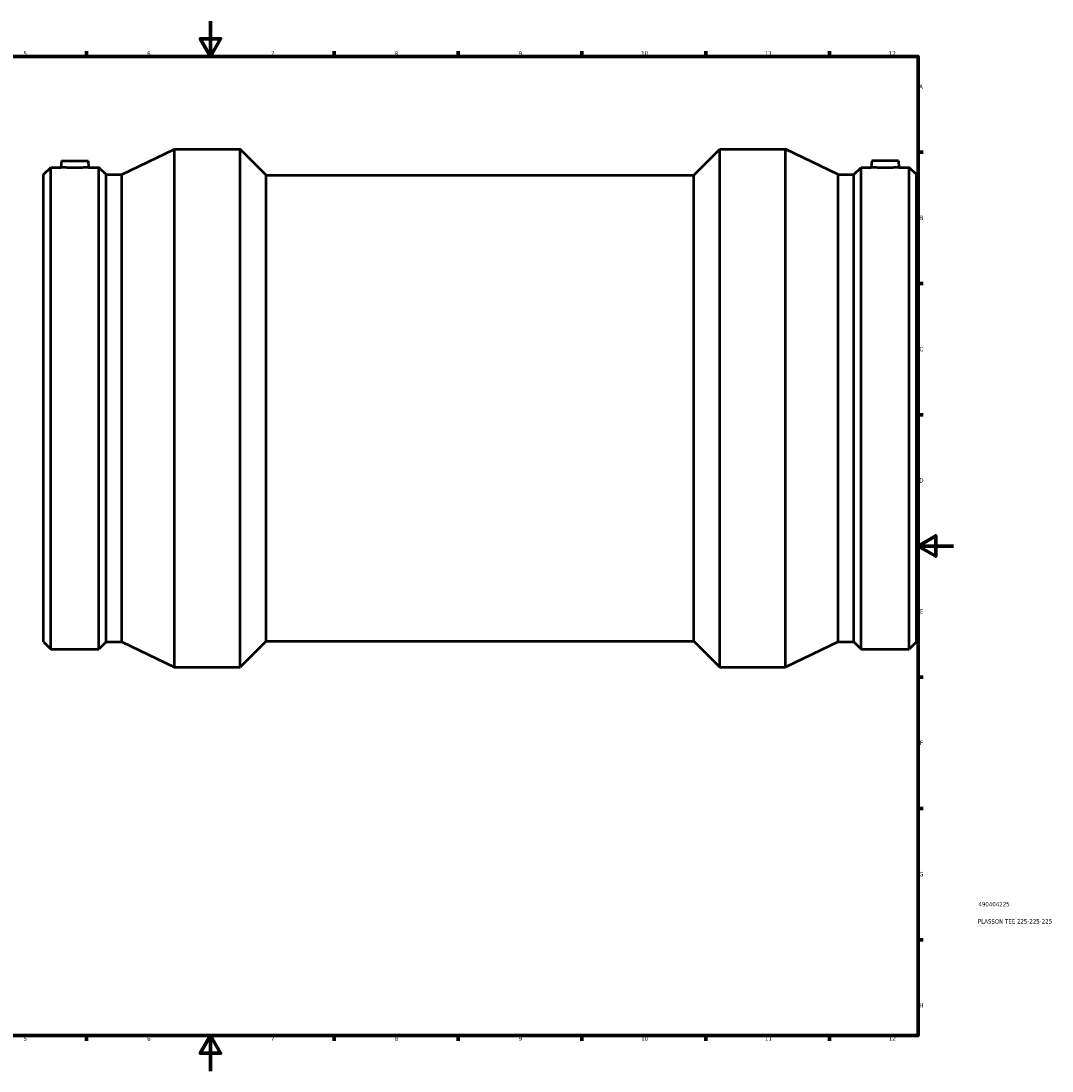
# Model space of a CAD drawing. Header units: millimetres. Extents: x -296 to 1731, y -1152 to 1284.
# Tile 4 of 8: x 313 to 897, y 0 to 594. Entities that reach past the tile are written whole.
import ezdxf

# ---------------------------------------------------------------- set-up
doc = ezdxf.new("R2010")
doc.units = ezdxf.units.MM
for name, color, linetype, lineweight in [('Border (ISO)', 7, 'Continuous', 70), ('Title (ISO)', 7, 'Continuous', 50), ('Visible (ISO)', 7, 'Continuous', 50)]:
    doc.layers.add(name, color=color, linetype=linetype, lineweight=lineweight)
doc.styles.add('Note Text (ISO)', font='tahoma.ttf')

# ---------------------------------------------------------------- blocks, each defined once
blk = doc.blocks.new('Borders Default Border')
at = {"layer": 'Border (ISO)'}
for p, q in [((350.42, 574), (350.42, 576.9)), ((490.58, 574), (490.58, 576.9)), ((560.67, 574), (560.67, 576.9)), ((630.75, 574), (630.75, 576.9)), ((700.83, 574), (700.83, 576.9)), ((770.92, 574), (770.92, 576.9)), ((821, 519.75), (823.9, 519.75)), ((821, 445.5), (823.9, 445.5)), ((821, 371.25), (823.9, 371.25)), ((821, 222.75), (823.9, 222.75)), ((821, 148.5), (823.9, 148.5)), ((821, 74.25), (823.9, 74.25)), ((350.42, 20), (350.42, 17.1)), ((490.58, 20), (490.58, 17.1)), ((560.67, 20), (560.67, 17.1)), ((630.75, 20), (630.75, 17.1)), ((700.83, 20), (700.83, 17.1)), ((770.92, 20), (770.92, 17.1))]:
    blk.add_line(p, q, dxfattribs=at)
at = {"layer": 'Border (ISO)', "flags": 128}
for points in [[(420.5, 594), (420.5, 574), (414.73, 584), (426.27, 584), (420.5, 574)], [(20, 20), (20, 574), (821, 574), (821, 20), (20, 20)], [(841, 297), (821, 297), (831, 302.77), (831, 291.23), (821, 297)], [(420.5, 0), (420.5, 20), (414.73, 10), (426.27, 10), (420.5, 20)]]:
    blk.add_lwpolyline(points, dxfattribs=at)
at = {"layer": 'Border (ISO)', "color": 232, "true_color": 0xca0064, "char_height": 2.5, "attachment_point": 7, "style": 'Note Text (ISO)'}
for s, insert in [('5', (314.64, 574.35)), ('6', (384.66, 574.35)), ('7', (454.77, 574.4)), ('8', (524.81, 574.34)), ('9', (594.88, 574.35)), ('10', (664.29, 574.35)), ('11', (734.37, 574.4)), ('12', (804.46, 574.4)), ('A', (821.59, 555.62)), ('B', (821.89, 481.37)), ('C', (821.73, 407.08)), ('D', (821.73, 332.88)), ('E', (821.94, 258.63)), ('F', (822, 184.38)), ('G', (821.61, 110.08)), ('H', (821.74, 35.88)), ('5', (314.64, 17.05)), ('6', (384.66, 17.05)), ('7', (454.77, 17.1)), ('8', (524.81, 17.04)), ('9', (594.88, 17.05)), ('10', (664.29, 17.05)), ('11', (734.37, 17.1)), ('12', (804.46, 17.1))]:
    blk.add_mtext(s, dxfattribs=dict(at, insert=insert))
blk = doc.blocks.new('Title Blocks ISO')
at = {"layer": 'Title (ISO)', "color": 232, "true_color": 0xca0064, "style": 'Note Text (ISO)'}
for tag, p in [('PART_NUMBER_001', (34.16, 73.13)), ('DESCRIPTION_001', (33.84, 63.4))]:
    blk.add_attdef(tag, p, '', height=2.5, dxfattribs=at)

msp = doc.modelspace()

# ---------------------------------------------------------------- linework, layer by layer
at = {"layer": 'Visible (ISO)'}
for p, q in [((370.256, 507.085), (400.131, 521.427)), ((400.131, 228.427), (400.131, 521.427)), ((400.131, 521.427), (437.351, 521.427)), ((437.351, 228.427), (437.351, 521.427)), ((452.001, 506.777), (437.351, 521.427)), ((694.061, 506.777), (708.711, 521.427)), ((708.711, 228.427), (708.711, 521.427)), ((708.711, 521.427), (745.931, 521.427)), ((745.931, 228.427), (745.931, 521.427)), ((775.806, 507.085), (745.931, 521.427)), ((326.031, 507.085), (330.119, 511.172)), ((330.119, 238.682), (330.119, 511.172)), ((330.119, 511.172), (335.893, 511.172)), ((336.221, 514.927), (335.893, 511.172)), ((336.221, 514.927), (351.221, 514.927)), ((351.221, 514.927), (351.55, 511.172)), ((351.55, 511.172), (357.324, 511.172)), ((357.324, 238.682), (357.324, 511.172)), ((361.411, 507.085), (357.324, 511.172)), ((784.651, 507.085), (788.739, 511.172)), ((788.739, 238.682), (788.739, 511.172)), ((788.739, 511.172), (794.513, 511.172)), ((794.841, 514.927), (794.513, 511.172)), ((809.841, 514.927), (794.841, 514.927)), ((809.841, 514.927), (810.17, 511.172)), ((810.17, 511.172), (815.944, 511.172)), ((815.944, 238.682), (815.944, 511.172)), ((820.031, 507.085), (815.944, 511.172)), ((326.031, 242.77), (326.031, 507.085)), ((361.411, 242.77), (361.411, 507.085)), ((361.411, 507.085), (370.256, 507.085)), ((370.256, 242.77), (370.256, 507.085)), ((452.001, 243.077), (452.001, 506.777)), ((452.001, 506.777), (694.061, 506.777)), ((694.061, 243.077), (694.061, 506.777)), ((775.806, 242.77), (775.806, 507.085)), ((775.806, 507.085), (784.651, 507.085)), ((784.651, 242.77), (784.651, 507.085)), ((820.031, 242.77), (820.031, 507.085)), ((326.031, 242.77), (330.119, 238.682)), ((330.119, 238.682), (357.324, 238.682)), ((361.411, 242.77), (357.324, 238.682)), ((361.411, 242.77), (370.256, 242.77)), ((370.256, 242.77), (400.131, 228.427)), ((452.001, 243.077), (437.351, 228.427)), ((452.001, 243.077), (694.061, 243.077)), ((694.061, 243.077), (708.711, 228.427)), ((775.806, 242.77), (745.931, 228.427)), ((775.806, 242.77), (784.651, 242.77)), ((784.651, 242.77), (788.739, 238.682)), ((788.739, 238.682), (815.944, 238.682)), ((820.031, 242.77), (815.944, 238.682)), ((400.131, 228.427), (437.351, 228.427)), ((708.711, 228.427), (745.931, 228.427))]:
    msp.add_line(p, q, dxfattribs=at)
for points, knots in [([(351.55, 511.172), (351.55, 511.172), (351.354, 511.161), (350.557, 511.118), (349.955, 511.088), (348.566, 511.031), (347.686, 511.001), (345.756, 510.958), (344.706, 510.946), (342.736, 510.946), (341.687, 510.958), (339.756, 511.001), (338.876, 511.031), (337.487, 511.088), (336.886, 511.118), (336.089, 511.161), (335.893, 511.172), (335.893, 511.172)], [1.1813321, 1.1813321, 1.1813321, 1.1813321, 1.4765799, 1.4765799, 1.7718277, 1.7718277, 2.0672459, 2.0672459, 2.3626641, 2.3626641, 2.6580823, 2.6580823, 2.9535006, 2.9535006, 3.2487484, 3.2487484, 3.5439962, 3.5439962, 3.5439962, 3.5439962]), ([(802.341, 510.946), (801.356, 510.946), (800.307, 510.958), (798.376, 511.001), (797.496, 511.031), (796.107, 511.088), (795.506, 511.118), (794.709, 511.161), (794.513, 511.172), (794.513, 511.172)], [0, 0, 0, 0, 0.2954182, 0.2954182, 0.5908365, 0.5908365, 0.8860843, 0.8860843, 1.1813321, 1.1813321, 1.1813321, 1.1813321]), ([(810.17, 511.172), (810.17, 511.172), (809.974, 511.161), (809.177, 511.118), (808.575, 511.088), (807.186, 511.031), (806.306, 511.001), (804.376, 510.958), (803.326, 510.946), (802.341, 510.946)], [3.5439962, 3.5439962, 3.5439962, 3.5439962, 3.839244, 3.839244, 4.1344918, 4.1344918, 4.42991, 4.42991, 4.7253282, 4.7253282, 4.7253282, 4.7253282])]:
    msp.add_open_spline(points, degree=3, knots=knots, dxfattribs=at)

# ---------------------------------------------------------------- block references
msp.add_blockref('Borders Default Border', (0, 0))
msp.add_blockref('Title Blocks ISO', (821, 20)).add_auto_attribs({'PART_NUMBER_001': '490404225', 'DESCRIPTION_001': 'PLASSON TEE 225-225-225'})

doc.saveas('drawing.dxf')
